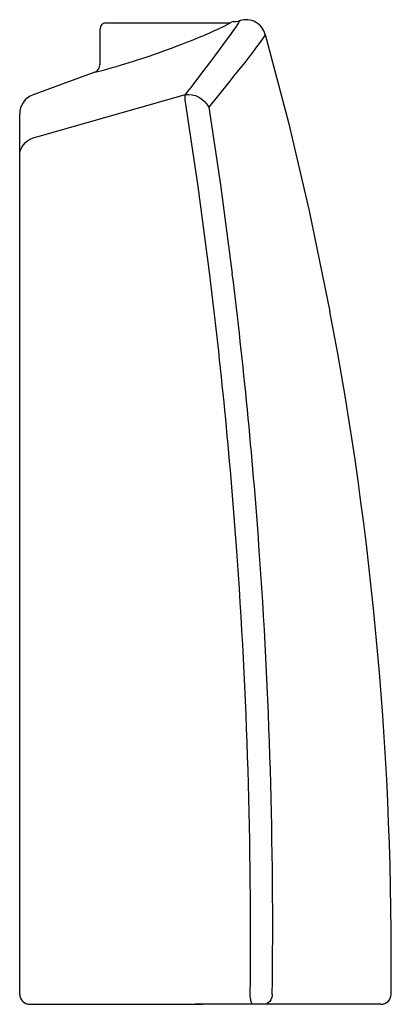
# Model space of a CAD drawing. Header units: millimetres. Extents: x 264.148 to 264.331, y 119.128 to 119.612.
import ezdxf

# ---------------------------------------------------------------- set-up
doc = ezdxf.new("R2010")
doc.units = ezdxf.units.MM
doc.layers.add('sanindusa', color=3, linetype='Continuous')

msp = doc.modelspace()

# ---------------------------------------------------------------- linework, layer by layer
at = {"layer": 'sanindusa'}
for p, q in [((264.2527672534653, 119.6114231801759), (264.2518737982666, 119.6110966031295)), ((264.2560285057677, 119.6119636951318), (264.2559719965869, 119.6119449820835)), ((264.1871811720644, 119.6078432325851), (264.1871811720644, 119.5902675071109)), ((264.1846713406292, 119.5865240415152), (264.1542423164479, 119.57539772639)), ((264.2292594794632, 119.5755438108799), (264.2314129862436, 119.5784460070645)), ((264.2319542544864, 119.5790470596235), (264.2314129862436, 119.5784460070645)), ((264.1571994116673, 119.5550717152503), (264.2292594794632, 119.5755438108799)), ((264.1476811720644, 119.5468199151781), (264.1476811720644, 119.5660076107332)), ((264.1476811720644, 119.5454438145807), (264.1476811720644, 119.5468199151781)), ((264.1476811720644, 119.1330120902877), (264.1476811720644, 119.5454438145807)), ((264.1563550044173, 119.1280120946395), (264.159064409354, 119.1280118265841)), ((264.1590644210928, 119.1280118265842), (264.1643460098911, 119.1280119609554)), ((264.1643460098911, 119.1280119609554), (264.1673460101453, 119.1280119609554)), ((264.2627476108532, 119.1280118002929), (264.233935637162, 119.1280118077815))]:
    msp.add_line(p, q, dxfattribs=at)
at = {"layer": 'sanindusa', "flags": 128}
for points in [[(264.1899786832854, 119.6108355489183), (264.1902253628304, 119.6108432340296), (264.1905780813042, 119.6108432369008), (264.1912792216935, 119.6108432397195), (264.1923202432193, 119.6108432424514), (264.1936884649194, 119.610843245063), (264.1953672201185, 119.6108432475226), (264.1973360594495, 119.6108432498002), (264.1995709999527, 119.6108432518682), (264.2020448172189, 119.6108432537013), (264.2047273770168, 119.6108432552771), (264.2075860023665, 119.6108432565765), (264.2105858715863, 119.6108432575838), (264.2136904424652, 119.6108432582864), (264.2168618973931, 119.610843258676), (264.2200616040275, 119.6108432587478), (264.2232505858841, 119.6108432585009), (264.2263899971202, 119.6108432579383), (264.229441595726, 119.6108432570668), (264.2323682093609, 119.6108432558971), (264.2351341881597, 119.6108432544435), (264.2377058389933, 119.6108432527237), (264.2400518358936, 119.6108432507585), (264.2421436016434, 119.6108432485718)], [(264.2560285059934, 119.6119636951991), (264.255720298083, 119.6114846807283), (264.2552824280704, 119.6108182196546), (264.2546441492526, 119.6098643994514), (264.2537918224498, 119.6086135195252), (264.2527238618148, 119.6070733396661), (264.2513816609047, 119.6051701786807), (264.2497980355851, 119.6029595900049), (264.2479586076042, 119.6004280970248), (264.2458832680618, 119.5976056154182), (264.2435623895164, 119.5944791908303), (264.2410221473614, 119.5910825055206), (264.2367121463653, 119.5853550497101), (264.2319542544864, 119.5790470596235)], [(264.2421436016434, 119.6108432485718), (264.2445670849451, 119.6108432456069), (264.2470274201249, 119.610843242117), (264.2490910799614, 119.6108432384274), (264.2493745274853, 119.6108432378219), (264.2505005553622, 119.6108432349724)], [(264.2685224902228, 119.6050608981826), (264.2682518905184, 119.6046499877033), (264.267408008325, 119.6034104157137), (264.2659223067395, 119.6013135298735), (264.2637577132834, 119.5983726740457), (264.2621946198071, 119.5963045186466), (264.2604038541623, 119.5939750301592), (264.2583742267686, 119.5913735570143), (264.2561248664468, 119.5885247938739), (264.253613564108, 119.5853742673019), (264.2508959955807, 119.5819872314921), (264.2448622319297, 119.5744990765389), (264.2407705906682, 119.5694121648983)], [(264.2685224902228, 119.6050608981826), (264.2799297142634, 119.5618483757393), (264.2901841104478, 119.5183937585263), (264.3003354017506, 119.4689099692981)], [(264.229749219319, 119.5686861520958), (264.2295305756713, 119.5697697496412), (264.2293536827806, 119.5708145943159), (264.2292209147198, 119.5718066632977), (264.2291340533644, 119.5727326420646), (264.2290942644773, 119.5735801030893), (264.2291020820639, 119.574337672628), (264.2291574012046, 119.5749951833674), (264.2292594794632, 119.5755438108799)], [(264.2292594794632, 119.5755438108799), (264.2308594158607, 119.5756464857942), (264.2325163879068, 119.5754686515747), (264.2341773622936, 119.5750160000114), (264.2357891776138, 119.5743030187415), (264.2373002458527, 119.5733525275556), (264.2386622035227, 119.572194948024), (264.2398314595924, 119.5708673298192), (264.2407705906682, 119.5694121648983)], [(264.2412114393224, 119.4867981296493), (264.2354342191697, 119.5303987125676), (264.229749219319, 119.5686861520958)], [(264.2407705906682, 119.5694121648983), (264.2464853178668, 119.531065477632), (264.2522868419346, 119.487394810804)], [(264.1476811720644, 119.5454438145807), (264.1477981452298, 119.5468688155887), (264.1481463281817, 119.548260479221), (264.1487175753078, 119.5495862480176), (264.1494985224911, 119.5508151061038), (264.1504708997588, 119.5519183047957), (264.1516119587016, 119.5528700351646), (264.152895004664, 119.5536480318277), (264.1542900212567, 119.5542340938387)], [(264.1542900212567, 119.5542340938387), (264.1565366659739, 119.5548817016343), (264.1571994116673, 119.5550717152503)], [(264.2624839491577, 119.1280121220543), (264.2622184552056, 119.1281061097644), (264.2619629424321, 119.1283845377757), (264.2617270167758, 119.128836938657), (264.2615195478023, 119.1294463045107), (264.2613483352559, 119.1301897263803), (264.2612198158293, 119.1310392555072), (264.261138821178, 119.1319629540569), (264.2611083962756, 119.1329260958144)], [(264.2719451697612, 119.1329043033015), (264.271852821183, 119.1319443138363), (264.2716127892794, 119.1310242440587), (264.2712340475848, 119.1301784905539), (264.2707307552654, 119.1294386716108), (264.2701217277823, 119.1288324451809), (264.2694297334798, 119.1283824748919), (264.2686806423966, 119.1281055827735), (264.2679024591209, 119.1280121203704)], [(264.1526811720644, 119.128011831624), (264.1528903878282, 119.128011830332), (264.1536341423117, 119.1280118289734), (264.1548340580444, 119.1280118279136), (264.1563549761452, 119.1280118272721)], [(264.1673460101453, 119.1280119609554), (264.167526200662, 119.1280119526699), (264.1680589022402, 119.1280119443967), (264.1689433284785, 119.1280119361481), (264.1701781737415, 119.1280119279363), (264.1717616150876, 119.1280119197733), (264.1736913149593, 119.1280119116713), (264.1759644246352, 119.1280119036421), (264.1785775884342, 119.1280118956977), (264.1815269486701, 119.1280118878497), (264.1848081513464, 119.1280118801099), (264.1884163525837, 119.1280118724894), (264.1923462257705, 119.1280118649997), (264.1965919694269, 119.1280118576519), (264.2011473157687, 119.1280118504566), (264.2060055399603, 119.1280118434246), (264.2111594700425, 119.1280118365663), (264.2166014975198, 119.1280118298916), (264.2223235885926, 119.1280118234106), (264.2283172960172, 119.1280118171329), (264.2345737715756, 119.1280118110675)], [(264.2345737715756, 119.1280118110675), (264.234902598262, 119.1280118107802), (264.2352515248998, 119.1280118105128), (264.2356190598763, 119.1280118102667), (264.236003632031, 119.1280118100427), (264.2364035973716, 119.1280118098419), (264.2368172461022, 119.1280118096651), (264.2372428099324, 119.1280118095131), (264.2376784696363, 119.1280118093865)], [(264.2681719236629, 119.1280118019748), (264.2674697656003, 119.1280118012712), (264.2660522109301, 119.1280118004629), (264.2644159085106, 119.1280118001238), (264.2627476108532, 119.1280118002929)], [(264.3253878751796, 119.1280119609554), (264.3250389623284, 119.1280119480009), (264.3240040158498, 119.1280119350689), (264.3222865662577, 119.1280119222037), (264.3198290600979, 119.1280119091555), (264.3166669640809, 119.1280118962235), (264.3128115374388, 119.1280118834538), (264.307610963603, 119.1280118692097), (264.301540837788, 119.1280118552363), (264.2946289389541, 119.1280118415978), (264.2866510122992, 119.1280118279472), (264.27781771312, 119.128011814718), (264.2681719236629, 119.1280118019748)]]:
    msp.add_lwpolyline(points, dxfattribs=at)
at = {"layer": 'sanindusa'}
for centre, radius, start, end in [((264.1901715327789, 119.6078642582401), 0.00297754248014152, 93.71353287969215, 180.1114216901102), ((264.2209217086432, 119.6666761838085), 0.06362592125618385, 294.7431138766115, 299.1092215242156), ((264.2504728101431, 119.6148432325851), 0.003999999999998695, 270.0000907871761, 290.5024253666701), ((264.2530240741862, 119.6199480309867), 0.008528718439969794, 268.2744220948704, 290.2212706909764), ((264.2588881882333, 119.6023813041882), 0.00999999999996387, 15.54287657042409, 106.6167340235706), ((264.1618975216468, 119.7859870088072), 0.1967220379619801, 292.3957200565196, 295.8114216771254), ((264.0749303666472, 119.994184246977), 0.4223518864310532, 289.8167093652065, 292.5428005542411), ((264.0937315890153, 119.9401448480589), 0.3651392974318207, 284.4222849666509, 289.9159063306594), ((264.1832159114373, 119.5901860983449), 0.003938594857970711, 291.678474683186, 1.272110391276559), ((264.1576811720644, 119.5660076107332), 0.01000000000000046, 110.1137811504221, 180), ((261.6256313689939, 119.1624773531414), 2.635610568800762, 4.149001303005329, 7.068354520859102), ((261.6683256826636, 119.1663820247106), 2.603824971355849, 4.121741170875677, 7.081732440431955), ((262.642004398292, 119.151073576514), 1.688514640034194, 359.385322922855, 10.84975860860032), ((261.6727418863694, 119.1663977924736), 2.599419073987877, 359.2617240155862, 4.128390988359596), ((261.6218959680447, 119.1619779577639), 2.639372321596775, 359.3693263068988, 4.153947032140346), ((264.1526811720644, 119.1330118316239), 0.005000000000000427, 180, 270), ((264.3254221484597, 119.1330119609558), 0.005000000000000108, 270, 359.3965901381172)]:
    msp.add_arc(centre, radius, start, end, dxfattribs=at)

doc.saveas('drawing.dxf')
